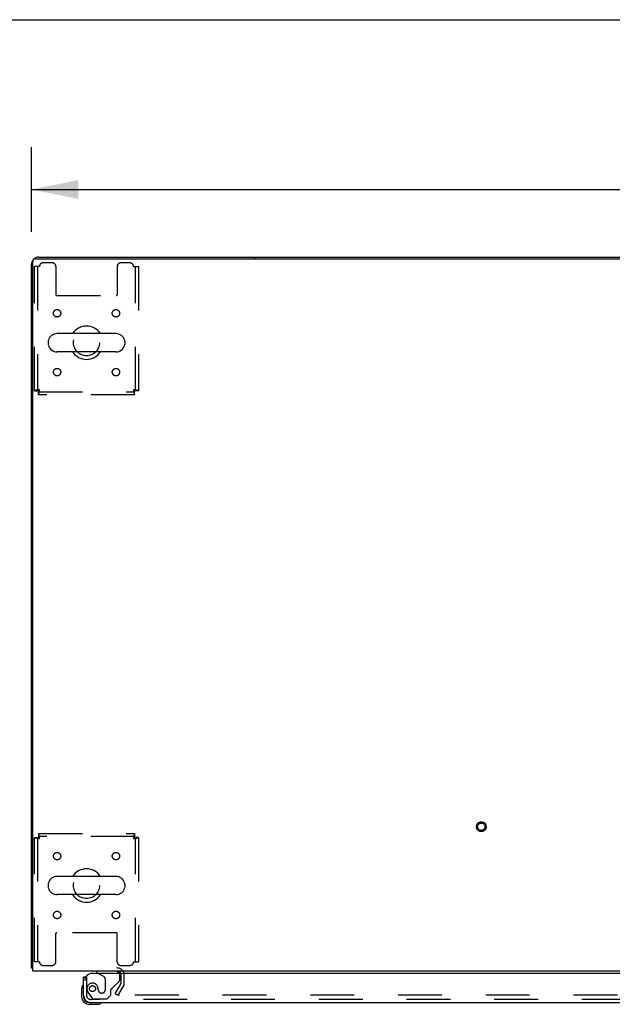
# Model space of a CAD drawing. Header units: inches. Extents: x 0 to 268, y 0 to 174.
# Tile 77 of 92: x 52 to 72, y 140 to 174. Entities that reach past the tile are written whole.
import ezdxf

# ---------------------------------------------------------------- set-up
doc = ezdxf.new("R2010")
doc.units = ezdxf.units.IN
doc.header["$LTSCALE"] = 14.749625
doc.header["$MEASUREMENT"] = 0
doc.linetypes.add('HIDDEN', pattern=[0.2, 0.1, -0.1])
doc.layers.get('0').update_dxf_attribs({"linetype": 'CONTINUOUS'})
for name, color, linetype in [('DEFAULT_2', 8, 'HIDDEN'), ('DIMENSIONS', 7, 'CONTINUOUS'), ('LEFTHAND_DOOR_ASSEMBLY', 7, 'CONTINUOUS')]:
    doc.layers.add(name, color=color, linetype=linetype)
doc.styles.get("Standard").update_dxf_attribs({"font": 'arial.ttf'})
doc.dimstyles.new('DIMSTYLE_1', dxfattribs={"dimtxt": 1.183125, "dimasz": 1.5775, "dimexe": 0.09, "dimexo": 0.07, "dimgap": 0.0375, "dimtad": 0, "dimtih": 1, "dimtoh": 1, "dimzin": 4, "dimdsep": 46, "dimtxsty": 'Standard', "dimblk": '_FILLED', "dimblk1": '_FILLED', "dimblk2": '_FILLED', "dimcen": 0.09, "dimadec": 3, "dimazin": 1, "dimtfac": 1, "dimtdec": 3, "dimtofl": 0, "dimtmove": 0, "dimatfit": 3, "dimldrblk": '_FILLED', "dimfxl": 0, "dimtolj": 1, "dimtzin": 4, "dimarcsym": 0})

# ---------------------------------------------------------------- blocks, each defined once
blk = doc.blocks.new('_FILLED')
at = {"color": 0, "linetype": 'ByBlock'}
blk.add_solid([(0, 0), (-1, 0.2), (-1, -0.2)], dxfattribs=at)
blk = doc.blocks.new('*D1')
at = {"layer": 'DIMENSIONS', "color": 2, "linetype": 'Continuous'}
for p, q in [((52.415, 166.397), (52.415, 169.236)), ((130.165, 166.397), (130.165, 169.236)), ((52.415, 167.816), (88.631, 167.816)), ((130.165, 167.816), (93.948, 167.816))]:
    blk.add_line(p, q, dxfattribs=at)
at = {"layer": 'DIMENSIONS', "color": 2, "linetype": 'Continuous', "xscale": 1.5775, "yscale": 1.5775, "zscale": 1.5775, "rotation": 180}
blk.add_blockref('_FILLED', (52.415, 167.816), dxfattribs=at)
at = {"layer": 'DIMENSIONS', "color": 2, "linetype": 'Continuous', "xscale": 1.5775, "yscale": 1.5775, "zscale": 1.5775}
blk.add_blockref('_FILLED', (130.165, 167.816), dxfattribs=at)
at = {"layer": 'DIMENSIONS', "color": 2, "linetype": 'Continuous', "insert": (91.29, 168.408), "char_height": 1.1831, "width": 4.13434, "attachment_point": 2, "line_spacing_factor": 0.9}
blk.add_mtext('77.75', dxfattribs=at)

msp = doc.modelspace()

# ---------------------------------------------------------------- linework, layer by layer
at = {"color": 7, "linetype": 'Continuous'}
for p, q in [((0, 173.525), (268.175, 173.525)), ((59.915, 165.539), (59.915, 165.487)), ((59.915, 165.539), (122.665, 165.539)), ((55.256, 162.97), (53.281, 162.97)), ((52.981, 162.708), (52.981, 162.621)), ((55.556, 162.708), (55.556, 162.621)), ((55.256, 162.358), (53.281, 162.358)), ((55.256, 144.72), (53.281, 144.72)), ((52.981, 144.458), (52.981, 144.371)), ((55.556, 144.458), (55.556, 144.371)), ((55.256, 144.108), (53.281, 144.108)), ((52.467, 141.643), (52.415, 141.643))]:
    msp.add_line(p, q, dxfattribs=at)
at = {"color": 3, "linetype": 'Continuous'}
for p, q in [((52.661, 165.539), (59.915, 165.539)), ((52.415, 141.643), (52.415, 165.293)), ((52.467, 141.539), (52.467, 165.427)), ((52.527, 165.487), (130.053, 165.487)), ((130.113, 141.539), (52.467, 141.539))]:
    msp.add_line(p, q, dxfattribs=at)
for points in [[(52.442, 141.629), (52.439, 141.63), (52.435, 141.631), (52.432, 141.631), (52.429, 141.632), (52.427, 141.633), (52.424, 141.634), (52.422, 141.635), (52.42, 141.636), (52.418, 141.637), (52.417, 141.638), (52.416, 141.639), (52.415, 141.641), (52.415, 141.642), (52.415, 141.643)], [(52.467, 141.624), (52.467, 141.624), (52.462, 141.625), (52.458, 141.626), (52.454, 141.627), (52.45, 141.628), (52.442, 141.629)]]:
    msp.add_lwpolyline(points, dxfattribs=at)
for centre, radius, start, end in [((52.661, 165.293), 0.246, 90, 129.4399), ((52.661, 165.293), 0.246, 140.5601, 180), ((52.527, 165.427), 0.06, 90, 180), ((55.293, 141.397), 0.142, 26.4666, 90)]:
    msp.add_arc(centre, radius, start, end, dxfattribs=at)
at = {"color": 7, "linetype": 'Continuous'}
for centre, radius, start, end in [((54.269, 162.664), 0.562, 32.9567, 147.0433), ((53.281, 162.664), 0.306, 90, 164.3697), ((55.256, 162.664), 0.306, 15.6303, 90), ((53.125, 162.708), 0.144, 164.3697, 180), ((53.125, 162.621), 0.144, 180, 195.6303), ((53.281, 162.664), 0.306, 195.6303, 270), ((55.256, 162.664), 0.306, 270, 344.3697), ((55.412, 162.708), 0.144, 0, 15.6303), ((55.412, 162.621), 0.144, 344.3697, 360), ((54.269, 162.664), 0.562, 212.956, 327.044), ((53.281, 144.414), 0.306, 90, 164.3697), ((54.269, 144.414), 0.562, 32.9567, 147.0433), ((55.256, 144.414), 0.306, 15.6303, 90), ((53.125, 144.458), 0.144, 164.3697, 180), ((53.125, 144.371), 0.144, 180, 195.6303), ((53.281, 144.414), 0.306, 195.6303, 270), ((55.256, 144.414), 0.306, 270, 344.3697), ((55.412, 144.458), 0.144, 0, 15.6303), ((55.412, 144.371), 0.144, 344.3697, 360), ((54.269, 144.414), 0.562, 212.956, 327.044)]:
    msp.add_arc(centre, radius, start, end, dxfattribs=at)
at = {"layer": 'DEFAULT_2', "color": 8, "linetype": 'HIDDEN'}
for p, q in [((52.519, 161.048), (52.519, 165.227)), ((52.686, 165.227), (52.519, 165.227)), ((52.623, 165.227), (52.623, 161.048)), ((53.112, 165.352), (52.811, 165.352)), ((53.237, 165.227), (53.237, 164.282)), ((55.3, 165.227), (55.3, 164.282)), ((55.727, 165.352), (55.425, 165.352)), ((55.852, 165.227), (56.019, 165.227)), ((55.915, 161.048), (55.915, 165.227)), ((56.019, 165.227), (56.019, 161.048)), ((53.267, 164.252), (55.27, 164.252)), ((52.519, 161.048), (52.623, 161.048)), ((52.653, 160.914), (52.653, 161.018)), ((52.653, 161.018), (55.885, 161.018)), ((55.885, 160.914), (52.653, 160.914)), ((55.885, 160.914), (55.885, 161.018)), ((56.019, 161.048), (55.915, 161.048)), ((52.519, 141.852), (52.519, 146.03)), ((52.519, 146.03), (52.623, 146.03)), ((52.623, 146.03), (52.623, 141.852)), ((52.653, 146.164), (52.653, 146.06)), ((52.653, 146.164), (55.885, 146.164)), ((55.885, 146.06), (52.653, 146.06)), ((55.885, 146.164), (55.885, 146.06)), ((55.915, 141.852), (55.915, 146.03)), ((56.019, 146.03), (55.915, 146.03)), ((56.019, 146.03), (56.019, 141.852)), ((53.237, 141.852), (53.237, 142.797)), ((55.27, 142.827), (53.267, 142.827)), ((55.3, 141.852), (55.3, 142.797)), ((52.686, 141.852), (52.519, 141.852)), ((52.811, 141.727), (53.112, 141.727)), ((55.425, 141.727), (55.727, 141.727)), ((55.852, 141.852), (56.019, 141.852)), ((55.436, 141.135), (55.436, 141.397)), ((55.54, 141.135), (55.54, 141.397)), ((55.235, 140.779), (55.431, 141.119)), ((55.521, 141.067), (55.325, 140.727)), ((55.235, 140.779), (55.325, 140.727)), ((89.821, 140.727), (55.371, 140.727))]:
    msp.add_line(p, q, dxfattribs=at)
for points in [[(52.686, 161.081), (52.667, 161.079), (52.649, 161.077), (52.631, 161.074), (52.613, 161.072), (52.597, 161.07), (52.582, 161.067), (52.568, 161.065), (52.555, 161.063), (52.544, 161.06), (52.535, 161.058), (52.528, 161.055), (52.523, 161.053), (52.52, 161.051), (52.519, 161.048)], [(52.686, 161.081), (52.679, 161.079), (52.672, 161.077), (52.665, 161.074), (52.658, 161.072), (52.652, 161.07), (52.646, 161.067), (52.641, 161.065), (52.636, 161.063), (52.632, 161.06), (52.629, 161.058), (52.626, 161.055), (52.624, 161.053), (52.623, 161.051), (52.623, 161.048)], [(52.653, 160.914), (52.655, 160.915), (52.657, 160.919), (52.66, 160.924), (52.662, 160.931), (52.664, 160.94), (52.667, 160.951), (52.669, 160.963), (52.672, 160.977), (52.674, 160.993), (52.676, 161.009), (52.679, 161.026), (52.681, 161.044), (52.683, 161.063), (52.686, 161.081)], [(52.653, 161.018), (52.655, 161.019), (52.657, 161.02), (52.66, 161.022), (52.662, 161.025), (52.664, 161.028), (52.667, 161.032), (52.669, 161.037), (52.672, 161.042), (52.674, 161.048), (52.676, 161.054), (52.679, 161.061), (52.681, 161.067), (52.683, 161.074), (52.686, 161.081)], [(55.915, 161.048), (55.914, 161.051), (55.913, 161.053), (55.911, 161.055), (55.908, 161.058), (55.905, 161.06), (55.901, 161.063), (55.896, 161.065), (55.891, 161.067), (55.885, 161.07), (55.879, 161.072), (55.872, 161.074), (55.866, 161.077), (55.859, 161.079), (55.852, 161.081)], [(55.852, 161.081), (55.854, 161.063), (55.856, 161.044), (55.859, 161.026), (55.861, 161.009), (55.863, 160.993), (55.866, 160.977), (55.868, 160.963), (55.871, 160.951), (55.873, 160.94), (55.875, 160.931), (55.878, 160.924), (55.88, 160.919), (55.882, 160.915), (55.885, 160.914)], [(55.852, 161.081), (55.854, 161.074), (55.856, 161.067), (55.859, 161.061), (55.861, 161.054), (55.863, 161.048), (55.866, 161.042), (55.868, 161.037), (55.871, 161.032), (55.873, 161.028), (55.875, 161.025), (55.878, 161.022), (55.88, 161.02), (55.882, 161.019), (55.885, 161.018)], [(56.019, 161.048), (56.018, 161.051), (56.015, 161.053), (56.009, 161.055), (56.002, 161.058), (55.993, 161.06), (55.982, 161.063), (55.97, 161.065), (55.956, 161.067), (55.941, 161.07), (55.924, 161.072), (55.907, 161.074), (55.889, 161.077), (55.87, 161.079), (55.852, 161.081)], [(52.519, 146.03), (52.52, 146.028), (52.523, 146.026), (52.528, 146.023), (52.535, 146.021), (52.544, 146.019), (52.555, 146.016), (52.568, 146.014), (52.582, 146.012), (52.597, 146.009), (52.613, 146.007), (52.631, 146.004), (52.649, 146.002), (52.667, 146), (52.686, 145.997)], [(52.623, 146.03), (52.623, 146.028), (52.624, 146.026), (52.626, 146.023), (52.629, 146.021), (52.632, 146.019), (52.636, 146.016), (52.641, 146.014), (52.646, 146.012), (52.652, 146.009), (52.658, 146.007), (52.665, 146.004), (52.672, 146.002), (52.679, 146), (52.686, 145.997)], [(52.686, 145.997), (52.683, 146.016), (52.681, 146.035), (52.679, 146.053), (52.676, 146.07), (52.674, 146.086), (52.672, 146.102), (52.669, 146.115), (52.667, 146.128), (52.664, 146.139), (52.662, 146.148), (52.66, 146.155), (52.657, 146.16), (52.655, 146.163), (52.653, 146.164)], [(52.686, 145.997), (52.683, 146.004), (52.681, 146.011), (52.679, 146.018), (52.676, 146.025), (52.674, 146.031), (52.672, 146.037), (52.669, 146.042), (52.667, 146.047), (52.664, 146.051), (52.662, 146.054), (52.66, 146.057), (52.657, 146.059), (52.655, 146.06), (52.653, 146.06)], [(55.885, 146.164), (55.882, 146.163), (55.88, 146.16), (55.878, 146.155), (55.875, 146.148), (55.873, 146.139), (55.871, 146.128), (55.868, 146.115), (55.866, 146.102), (55.863, 146.086), (55.861, 146.07), (55.859, 146.053), (55.856, 146.035), (55.854, 146.016), (55.852, 145.997)], [(55.885, 146.06), (55.882, 146.06), (55.88, 146.059), (55.878, 146.057), (55.875, 146.054), (55.873, 146.051), (55.871, 146.047), (55.868, 146.042), (55.866, 146.037), (55.863, 146.031), (55.861, 146.025), (55.859, 146.018), (55.856, 146.011), (55.854, 146.004), (55.852, 145.997)], [(55.852, 145.997), (55.859, 146), (55.866, 146.002), (55.872, 146.004), (55.879, 146.007), (55.885, 146.009), (55.891, 146.012), (55.896, 146.014), (55.901, 146.016), (55.905, 146.019), (55.908, 146.021), (55.911, 146.023), (55.913, 146.026), (55.914, 146.028), (55.915, 146.03)], [(55.852, 145.997), (55.87, 146), (55.889, 146.002), (55.907, 146.004), (55.924, 146.007), (55.941, 146.009), (55.956, 146.012), (55.97, 146.014), (55.982, 146.016), (55.993, 146.019), (56.002, 146.021), (56.009, 146.023), (56.015, 146.026), (56.018, 146.028), (56.019, 146.03)], [(55.353, 140.752), (55.352, 140.75), (55.352, 140.748), (55.351, 140.746), (55.351, 140.744), (55.351, 140.744)], [(55.351, 140.744), (55.351, 140.742), (55.352, 140.74), (55.352, 140.739), (55.353, 140.737), (55.354, 140.735), (55.356, 140.733), (55.357, 140.732), (55.359, 140.731), (55.361, 140.73), (55.363, 140.729), (55.365, 140.728)], [(55.371, 140.727), (55.369, 140.727), (55.367, 140.727), (55.365, 140.728)]]:
    msp.add_lwpolyline(points, dxfattribs=at)
for centre, radius in [((53.279, 163.654), 0.125), ((55.258, 163.654), 0.125), ((54.269, 162.664), 0.438), ((53.279, 161.675), 0.125), ((55.258, 161.675), 0.125), ((67.547, 146.393), 0.164), ((67.547, 146.393), 0.124), ((53.279, 145.404), 0.125), ((55.258, 145.404), 0.125), ((54.269, 144.414), 0.438), ((53.279, 143.425), 0.125), ((55.258, 143.425), 0.125)]:
    msp.add_circle(centre, radius, dxfattribs=at)
for centre, radius, start, end in [((52.811, 165.227), 0.125, 90, 180), ((53.112, 165.227), 0.125, 0, 90), ((55.425, 165.227), 0.125, 90, 180), ((55.727, 165.227), 0.125, 0, 90), ((53.267, 164.282), 0.03, 180, 270), ((55.27, 164.282), 0.03, 270, 360), ((53.267, 142.797), 0.03, 90, 180), ((55.27, 142.797), 0.03, 0, 90), ((52.811, 141.852), 0.125, 180, 270), ((53.112, 141.852), 0.125, 270, 360), ((55.425, 141.852), 0.125, 180, 270), ((55.727, 141.852), 0.125, 270, 360), ((55.293, 141.397), 0.246, 0, 90), ((55.293, 141.397), 0.142, 0, 26.4666), ((55.403, 141.135), 0.033, 330, 360), ((55.403, 141.135), 0.137, 330, 360)]:
    msp.add_arc(centre, radius, start, end, dxfattribs=at)
at = {"layer": 'LEFTHAND_DOOR_ASSEMBLY', "color": 3, "linetype": 'Continuous'}
for p, q in [((90.29, 141.46), (54.457, 141.46)), ((54.165, 140.728), (54.165, 141.335)), ((54.411, 140.481), (90.106, 140.481))]:
    msp.add_line(p, q, dxfattribs=at)
at = {"layer": 'LEFTHAND_DOOR_ASSEMBLY', "color": 7, "linetype": 'Continuous'}
for p, q in [((54.607, 141.539), (54.607, 141.5)), ((54.607, 141.5), (54.676, 141.46)), ((54.24, 141.335), (54.165, 141.335)), ((54.105, 140.941), (54.105, 140.684)), ((54.165, 140.728), (54.165, 140.684)), ((54.368, 140.481), (54.411, 140.481)), ((54.368, 140.421), (54.624, 140.421))]:
    msp.add_line(p, q, dxfattribs=at)
at = {"layer": 'LEFTHAND_DOOR_ASSEMBLY', "color": 8, "linetype": 'HIDDEN'}
for p, q in [((55.237, 141.539), (54.607, 141.539)), ((54.676, 141.46), (54.845, 141.362)), ((55.394, 141.26), (55.394, 141.382)), ((54.269, 141.335), (54.24, 141.335)), ((54.269, 141.335), (54.269, 140.728)), ((54.895, 141.276), (54.895, 140.896)), ((55.145, 140.97), (55.364, 141.189)), ((54.343, 140.784), (54.445, 140.64)), ((54.666, 140.896), (54.666, 140.885)), ((54.797, 140.798), (54.764, 140.798)), ((54.961, 140.606), (55.087, 140.732)), ((55.087, 140.732), (55.087, 140.911)), ((90.106, 140.585), (54.411, 140.585)), ((54.509, 140.606), (54.961, 140.606))]:
    msp.add_line(p, q, dxfattribs=at)
msp.add_circle((54.469, 140.948), 0.101, dxfattribs=at)
at = {"layer": 'LEFTHAND_DOOR_ASSEMBLY', "color": 3, "linetype": 'Continuous'}
for centre, radius, start, end in [((54.457, 141.21), 0.25, 90, 180), ((54.411, 140.728), 0.246, 180, 270)]:
    msp.add_arc(centre, radius, start, end, dxfattribs=at)
at = {"layer": 'LEFTHAND_DOOR_ASSEMBLY', "color": 8, "linetype": 'HIDDEN'}
for centre, radius, start, end in [((54.795, 141.276), 0.1, 0, 59.908), ((55.237, 141.382), 0.157, 0, 29.8303), ((54.469, 140.948), 0.187, 17.8482, 196.8439), ((55.294, 141.26), 0.1, 315, 360), ((54.411, 140.728), 0.142, 180, 270), ((54.659, 141.006), 0.386, 196.8439, 215.1), ((54.273, 140.885), 0.393, 1.6599, 17.9298), ((54.764, 140.896), 0.098, 180, 270), ((54.797, 140.896), 0.098, 270, 360), ((55.126, 140.911), 0.039, 111.6096, 180), ((55.074, 141.041), 0.1, 291.6096, 315), ((54.509, 140.685), 0.079, 215.1, 270)]:
    msp.add_arc(centre, radius, start, end, dxfattribs=at)
at = {"layer": 'LEFTHAND_DOOR_ASSEMBLY', "color": 7, "linetype": 'Continuous'}
for centre, radius, start, end in [((55.237, 141.382), 0.157, 29.8303, 90), ((54.355, 140.941), 0.25, 149.1101, 180), ((54.153, 141.061), 0.015, 96.3796, 149.1101), ((54.15, 141.061), 0.015, 0, 83.6204), ((54.368, 140.684), 0.263, 180, 270), ((54.368, 140.684), 0.203, 180, 270), ((54.624, 140.671), 0.25, 270, 300.8899), ((54.745, 140.466), 0.015, 6.3796, 90), ((54.745, 140.47), 0.015, 300.8899, 353.6204)]:
    msp.add_arc(centre, radius, start, end, dxfattribs=at)

# ---------------------------------------------------------------- dimensions: what is measured, and where the dimension line sits
at = {"layer": 'DIMENSIONS', "color": 2, "linetype": 'Continuous'}
dim = msp.add_linear_dim(base=(52.415, 167.816), p1=(130.165, 169.306), p2=(52.415, 169.306), angle=180, dimstyle='DIMSTYLE_1', dxfattribs=at)
dim.commit()
dim.dimension.update_dxf_attribs({"geometry": '*D1', "text_midpoint": (91.294, 167.801), "dimtype": 160})

doc.saveas('drawing.dxf')
